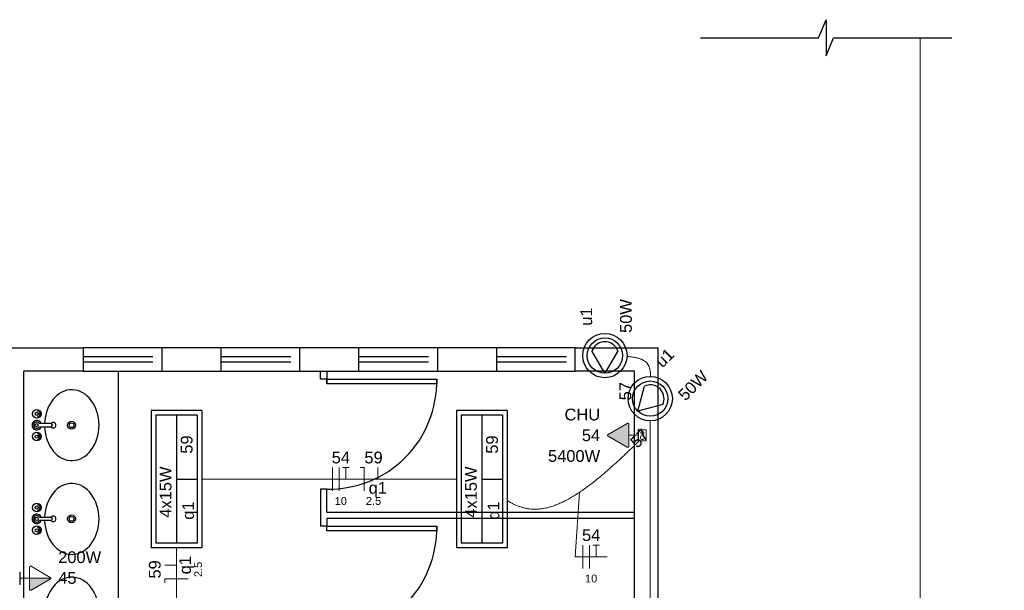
# Model space of a CAD drawing. Header units: millimetres. Extents: x -8 to 220, y -114 to 51.
# Tile 66 of 82: x 37.22 to 43.5, y 46.95 to 50.59. Entities that reach past the tile are written whole.
import ezdxf

# ---------------------------------------------------------------- set-up
doc = ezdxf.new("R2010")
doc.units = ezdxf.units.MM
doc.header["$MEASUREMENT"] = 0
doc.linetypes.add('HIDDEN', pattern=[0.9525, 0.635, -0.3175])
for name, color, linetype, lineweight in [('0.1', 1, 'Continuous', 9), ('EL-Condutos', 4, 'Continuous', 5), ('EL-Fios (Fase 2)', 7, 'Continuous', 5), ('EL-Fios (Fase 3)', 7, 'Continuous', 5), ('EL-Fios (Neutro)', 7, 'Continuous', 5), ('EL-Fios (Retorno)', 7, 'Continuous', 5), ('EL-Fios (Terra)', 7, 'Continuous', 5), ('EL-Textos fios', 7, 'Continuous', 5), ('EL-Tomadas', 4, 'Continuous', 5), ('IFC-Caixa de passagem-Contorno', 44, 'Continuous', 5), ('Textos', 7, 'Continuous', 5)]:
    doc.layers.add(name, color=color, linetype=linetype, lineweight=lineweight)
for name, color, linetype in [('1', 1, 'Continuous'), ('Arq-parede-alta', 5, 'Continuous'), ('ESQUADRIAS CORTE', 3, 'Continuous'), ('JANELA', 3, 'Continuous'), ('MOBILARIO', 8, 'Continuous'), ('P-SIMBOL', 5, 'Continuous'), ('PROJEÇÃO', 6, 'HIDDEN')]:
    doc.layers.add(name, color=color, linetype=linetype)
doc.styles.add('Arial', font='arial.ttf')

msp = doc.modelspace()

# ---------------------------------------------------------------- hatches: boundary and pattern name
at = {"layer": 'EL-Tomadas', "linetype": 'Continuous'}
for points in [[(41.0937, 47.8632), (40.9711, 47.934), (40.9698, 47.935), (40.9695, 47.9354), (40.9689, 47.9362), (40.9683, 47.9376), (40.9681, 47.9391), (40.9681, 47.9402), (40.9685, 47.9416), (40.969, 47.9425), (40.9697, 47.9434), (40.9701, 47.9437), (40.9707, 47.9442), (40.9712, 47.9445), (41.0938, 48.0153), (41.0956, 48.016), (41.0972, 48.016), (41.099, 48.0156), (41.1003, 48.0149), (41.1015, 48.0137), (41.1024, 48.0122), (41.1027, 48.0106), (41.1027, 47.8684), (41.1026, 47.8672), (41.1021, 47.8659), (41.1016, 47.8649), (41.1007, 47.8639), (41.0997, 47.8632), (41.0984, 47.8627), (41.0968, 47.8624), (41.0952, 47.8626), (41.0939, 47.8631), (41.0937, 47.8632)], [(37.2869, 47.0285), (37.4215, 47.0285), (37.4214, 47.0273), (37.4209, 47.0258), (37.4201, 47.0247), (37.4192, 47.0238), (37.4184, 47.0232), (37.2946, 46.952), (37.2933, 46.9517), (37.2919, 46.9518), (37.2905, 46.9522), (37.2894, 46.9528), (37.288, 46.9541), (37.2871, 46.9558), (37.2869, 46.9571), (37.2869, 47.0285)]]:
    msp.add_hatch(color=256, dxfattribs=at).paths.add_polyline_path(points)

# ---------------------------------------------------------------- linework, layer by layer
at = {"layer": '0.1', "color": 8}
msp.add_lwpolyline([(42.9598, 50.4719), (42.9598, 36.4967), (35.9598, 36.4967), (35.9598, 34.6967), (59.8898, 34.6967), (59.8896, 21.4966), (39.5098, 21.4966)], dxfattribs=at)
at = {"layer": '1', "color": 8}
for points in [[(41.5598, 50.4719), (42.3122, 50.4719), (42.3598, 50.587), (42.3598, 50.4719), (42.3598, 50.3567), (42.4074, 50.4719), (43.1598, 50.4719)], [(37.8498, 48.3468), (37.8498, 46.4934), (37.2498, 46.4934)]]:
    msp.add_lwpolyline(points, dxfattribs=at)
for centre in [(39.1948, 48.2817), (39.1948, 47.3451)]:
    msp.add_arc(centre, 0.6852, 268.74641, 1.25445, dxfattribs=at)
at = {"layer": 'Arq-parede-alta', "color": 8, "ltscale": 0.03}
for points in [[(37.0998, 48.3469), (36.7218, 48.3469), (36.7218, 48.4969), (37.6278, 48.4969), (37.6278, 48.3469), (37.2498, 48.3469)], [(40.7618, 48.3469), (40.7618, 48.4969), (41.2898, 48.4969)], [(41.2898, 43.9468), (41.2898, 48.4969)], [(37.331, 45.5968), (37.2498, 45.5968), (37.2498, 48.3469)], [(41.1398, 45.5968), (41.1398, 48.3468), (40.7618, 48.3468)]]:
    msp.add_lwpolyline(points, dxfattribs=at)
for points in [[(38.506, 48.497), (38.128, 48.497), (38.128, 48.347), (38.506, 48.347)], [(39.384, 48.497), (39.006, 48.497), (39.006, 48.347), (39.384, 48.347)], [(40.262, 48.497), (39.884, 48.497), (39.884, 48.347), (40.262, 48.347)]]:
    msp.add_lwpolyline(points, close=True, dxfattribs=at)
at = {"layer": 'EL-Condutos', "linetype": 'Continuous'}
for points in [[(41.0923, 48.442), (41.1045, 48.4408), (41.1161, 48.4394), (41.127, 48.4379), (41.1372, 48.4361), (41.1469, 48.4342), (41.156, 48.4321), (41.1644, 48.4299), (41.1724, 48.4274), (41.1797, 48.4248), (41.1866, 48.4219), (41.193, 48.4188), (41.1988, 48.4155), (41.2042, 48.412), (41.2092, 48.4083), (41.2137, 48.4043), (41.2178, 48.4002), (41.2215, 48.3957), (41.2249, 48.391), (41.2278, 48.3861), (41.2305, 48.3809), (41.2328, 48.3755), (41.2348, 48.3697), (41.2365, 48.3638), (41.238, 48.3575), (41.2392, 48.3509), (41.2402, 48.3441), (41.241, 48.3369), (41.2416, 48.3295), (41.242, 48.3218), (41.2423, 48.3137)], [(41.2398, 44.2503), (41.2398, 44.4293), (41.2398, 44.5974), (41.2398, 44.7553), (41.2398, 44.9038), (41.2398, 45.0437), (41.2398, 45.1759), (41.2398, 45.3009), (41.2398, 45.4197), (41.2398, 45.5331), (41.2398, 45.6417), (41.2398, 45.7465), (41.2398, 45.8481), (41.2398, 45.9474), (41.2398, 46.0451), (41.2398, 46.142), (41.2398, 46.2389), (41.2398, 46.3366), (41.2398, 46.4359), (41.2398, 46.5375), (41.2398, 46.6422), (41.2398, 46.7509), (41.2398, 46.8642), (41.2398, 46.9831), (41.2398, 47.1081), (41.2398, 47.2402), (41.2398, 47.3802), (41.2398, 47.5287), (41.2398, 47.6866), (41.2398, 47.8547), (41.2398, 48.0337)], [(41.1653, 47.8998), (41.1223, 47.8578), (41.0809, 47.8182), (41.041, 47.7809), (41.0025, 47.7459), (40.9654, 47.7132), (40.9295, 47.6827), (40.895, 47.6545), (40.8616, 47.6284), (40.8294, 47.6044), (40.7984, 47.5825), (40.7683, 47.5626), (40.7393, 47.5448), (40.7112, 47.5289), (40.684, 47.515), (40.6577, 47.5029), (40.6321, 47.4927), (40.6073, 47.4844), (40.5832, 47.4778), (40.5597, 47.4729), (40.5369, 47.4698), (40.5145, 47.4683), (40.4926, 47.4685), (40.4712, 47.4702), (40.4501, 47.4735), (40.4293, 47.4783), (40.4089, 47.4846), (40.3886, 47.4923), (40.3685, 47.5014), (40.3485, 47.5119), (40.3286, 47.5237)], [(40.0052, 47.6593), (39.9311, 47.6593), (39.8611, 47.6593), (39.795, 47.6593), (39.7325, 47.6593), (39.6732, 47.6593), (39.6169, 47.6593), (39.5633, 47.6593), (39.512, 47.6593), (39.4629, 47.6593), (39.4155, 47.6593), (39.3696, 47.6593), (39.3248, 47.6593), (39.281, 47.6593), (39.2377, 47.6593), (39.1948, 47.6593), (39.1518, 47.6593), (39.1086, 47.6593), (39.0648, 47.6593), (39.02, 47.6593), (38.9741, 47.6593), (38.9267, 47.6593), (38.8775, 47.6593), (38.8263, 47.6593), (38.7727, 47.6593), (38.7164, 47.6593), (38.6571, 47.6593), (38.5945, 47.6593), (38.5284, 47.6593), (38.4585, 47.6593), (38.3844, 47.6593)], [(38.2223, 47.223), (38.2223, 47.2043), (38.2223, 47.186), (38.2223, 47.1681), (38.2223, 47.1505), (38.2223, 47.1332), (38.2223, 47.1163), (38.2223, 47.0996), (38.2223, 47.0831), (38.2223, 47.0668), (38.2223, 47.0507), (38.2223, 47.0348), (38.2223, 47.0189), (38.2223, 47.0032), (38.2223, 46.9875), (38.2223, 46.9718), (38.2223, 46.9561), (38.2223, 46.9404), (38.2223, 46.9247), (38.2223, 46.9089), (38.2223, 46.8929), (38.2223, 46.8768), (38.2223, 46.8605), (38.2223, 46.8441), (38.2223, 46.8274), (38.2223, 46.8104), (38.2223, 46.7931), (38.2223, 46.7756), (38.2223, 46.7576), (38.2223, 46.7394), (38.2223, 46.7207)]]:
    msp.add_spline(points, degree=3, dxfattribs=at)
at = {"layer": 'EL-Fios (Fase 2)'}
for p, q in [((39.2162, 47.5843), (39.2162, 47.7343)), ((40.8107, 47.09), (40.8107, 47.24))]:
    msp.add_line(p, q, dxfattribs=at)
at = {"layer": 'EL-Fios (Fase 3)'}
for p, q in [((39.2591, 47.5843), (39.2591, 47.7343)), ((40.8535, 47.09), (40.8535, 47.24))]:
    msp.add_line(p, q, dxfattribs=at)
at = {"layer": 'EL-Fios (Neutro)'}
for p, q in [((39.3921, 47.7343), (39.4171, 47.7343)), ((39.4171, 47.5843), (39.4171, 47.7343)), ((38.2973, 47.0243), (38.1473, 47.0243)), ((38.1473, 46.9993), (38.1473, 47.0243))]:
    msp.add_line(p, q, dxfattribs=at)
at = {"layer": 'EL-Fios (Retorno)'}
for p, q in [((39.5046, 47.6593), (39.5046, 47.7343)), ((38.2223, 47.1118), (38.1473, 47.1118))]:
    msp.add_line(p, q, dxfattribs=at)
at = {"layer": 'EL-Fios (Terra)'}
for points in [[(39.3019, 47.6593), (39.3019, 47.7343), (39.2819, 47.7343), (39.3219, 47.7343)], [(40.8964, 47.165), (40.8964, 47.24), (40.8764, 47.24), (40.9164, 47.24)]]:
    msp.add_lwpolyline(points, dxfattribs=at)
at = {"layer": 'EL-Textos fios'}
for p, q in [((40.7893, 47.5763), (40.7624, 47.165)), ((40.7624, 47.165), (40.9647, 47.165))]:
    msp.add_line(p, q, dxfattribs=at)
at = {"layer": 'EL-Tomadas'}
for p, q in [((40.9711, 47.9444), (41.0938, 48.0153)), ((41.1028, 48.0101), (41.1027, 47.8684)), ((41.0937, 47.8632), (40.9711, 47.934)), ((41.1027, 47.9392), (41.163, 47.9392)), ((37.2868, 46.9577), (37.2869, 47.0993)), ((37.2959, 47.1045), (37.4185, 47.0337)), ((37.2869, 47.0285), (37.2266, 47.0285)), ((37.2869, 47.0285), (37.4215, 47.0285)), ((37.4185, 47.0233), (37.2958, 46.9525))]:
    msp.add_line(p, q, dxfattribs=at)
for points in [[(41.1028, 48.0101), (41.1027, 48.0108), (41.1026, 48.0114), (41.1024, 48.0121), (41.1021, 48.0128), (41.1018, 48.0134), (41.1014, 48.0139), (41.1009, 48.0144), (41.1003, 48.0149), (41.0998, 48.0153), (41.0991, 48.0156), (41.0985, 48.0158), (41.0978, 48.016), (41.0971, 48.0161), (41.0964, 48.0161), (41.0957, 48.016), (41.095, 48.0158), (41.0944, 48.0156), (41.0938, 48.0153)], [(40.9711, 47.9444), (40.9705, 47.944), (40.9699, 47.9436), (40.9695, 47.9431), (40.9691, 47.9425), (40.9687, 47.9419), (40.9684, 47.9413), (40.9682, 47.9406), (40.9681, 47.9399), (40.9681, 47.9392), (40.9681, 47.9385), (40.9682, 47.9378), (40.9684, 47.9372), (40.9687, 47.9365), (40.9691, 47.9359), (40.9695, 47.9354), (40.9699, 47.9349), (40.9705, 47.9344), (40.9711, 47.934)], [(41.0937, 47.8632), (41.0943, 47.8629), (41.095, 47.8627), (41.0956, 47.8625), (41.0963, 47.8624), (41.097, 47.8624), (41.0977, 47.8625), (41.0984, 47.8627), (41.0991, 47.8629), (41.0997, 47.8632), (41.1003, 47.8636), (41.1008, 47.8641), (41.1013, 47.8646), (41.1017, 47.8651), (41.1021, 47.8657), (41.1023, 47.8664), (41.1025, 47.8671), (41.1026, 47.8677), (41.1027, 47.8684)], [(37.2959, 47.1045), (37.2953, 47.1048), (37.2946, 47.1051), (37.2939, 47.1052), (37.2932, 47.1053), (37.2926, 47.1053), (37.2919, 47.1052), (37.2912, 47.1051), (37.2905, 47.1048), (37.2899, 47.1045), (37.2893, 47.1041), (37.2888, 47.1037), (37.2883, 47.1032), (37.2879, 47.1026), (37.2875, 47.102), (37.2873, 47.1014), (37.2871, 47.1007), (37.2869, 47.1), (37.2869, 47.0993)], [(37.4185, 47.0233), (37.4191, 47.0237), (37.4196, 47.0242), (37.4201, 47.0247), (37.4205, 47.0252), (37.4209, 47.0258), (37.4212, 47.0265), (37.4214, 47.0271), (37.4215, 47.0278), (37.4215, 47.0285), (37.4215, 47.0292), (37.4214, 47.0299), (37.4212, 47.0306), (37.4209, 47.0312), (37.4205, 47.0318), (37.4201, 47.0324), (37.4196, 47.0329), (37.4191, 47.0333), (37.4185, 47.0337)], [(37.2868, 46.9577), (37.2869, 46.957), (37.287, 46.9563), (37.2872, 46.9556), (37.2875, 46.955), (37.2878, 46.9544), (37.2882, 46.9538), (37.2887, 46.9533), (37.2892, 46.9529), (37.2898, 46.9525), (37.2905, 46.9522), (37.2911, 46.9519), (37.2918, 46.9518), (37.2925, 46.9517), (37.2932, 46.9517), (37.2939, 46.9518), (37.2946, 46.9519), (37.2952, 46.9522), (37.2958, 46.9525)]]:
    msp.add_lwpolyline(points, dxfattribs=at)
at = {"layer": 'ESQUADRIAS CORTE', "color": 8}
for p, q in [((38.128, 48.497), (37.628, 48.497)), ((39.006, 48.497), (38.506, 48.497)), ((39.884, 48.497), (39.384, 48.497)), ((40.762, 48.4971), (40.262, 48.4971)), ((37.628, 48.347), (38.128, 48.347)), ((38.506, 48.347), (39.006, 48.347)), ((39.384, 48.347), (39.884, 48.347)), ((40.262, 48.3471), (40.762, 48.3471)), ((41.1398, 47.4101), (39.1798, 47.4101)), ((39.1798, 47.4101), (39.1798, 47.3601))]:
    msp.add_line(p, q, dxfattribs=at)
for points in [[(39.1798, 48.3468), (39.1798, 48.2667)], [(39.1798, 47.5967), (39.1398, 47.5967), (39.1398, 47.3601)], [(39.1798, 47.4501), (41.1398, 47.4501)]]:
    msp.add_lwpolyline(points, dxfattribs=at)
for points in [[(39.1798, 48.2967), (39.8798, 48.2967), (39.8798, 48.2667), (39.1798, 48.2667)], [(39.1798, 47.3601), (39.8798, 47.3601), (39.8798, 47.3301), (39.1798, 47.3301)]]:
    msp.add_lwpolyline(points, close=True, dxfattribs=at)
at = {"layer": 'IFC-Caixa de passagem-Contorno'}
for p, q in [((41.163, 47.9782), (41.163, 47.9002)), ((41.163, 47.9782), (41.166, 47.9782)), ((41.166, 47.9782), (41.166, 47.9002)), ((41.166, 47.9742), (41.2135, 47.9742)), ((41.2135, 47.9742), (41.2135, 47.9042)), ((41.163, 47.9002), (41.166, 47.9002)), ((41.166, 47.9042), (41.2135, 47.9042)), ((37.2236, 46.9895), (37.2236, 47.0675)), ((37.2266, 47.0675), (37.2236, 47.0675)), ((37.2266, 46.9895), (37.2266, 47.0675)), ((37.2266, 46.9895), (37.2236, 46.9895))]:
    msp.add_line(p, q, dxfattribs=at)
for centre, radius in [((41.1898, 47.9242), 0.0125), ((41.1898, 47.9542), 0.00995)]:
    msp.add_circle(centre, radius, dxfattribs=at)
at = {"layer": 'JANELA', "color": 8}
for p, q in [((39.1398, 48.2967), (39.1398, 48.3468)), ((39.1798, 48.2967), (39.1398, 48.2967)), ((39.1798, 47.4501), (39.1798, 47.5967)), ((39.1798, 47.3601), (39.1398, 47.3601))]:
    msp.add_line(p, q, dxfattribs=at)
at = {"layer": 'MOBILARIO', "color": 1, "linetype": 'Continuous'}
for p, q in [((37.3416, 48.0785), (37.3471, 48.0785)), ((37.3416, 48.0785), (37.3471, 48.0785)), ((37.3417, 48.0735), (37.3471, 48.0735)), ((37.3417, 48.0735), (37.3471, 48.0735)), ((37.4221, 48.0135), (37.3493, 48.0135)), ((37.4221, 48.0135), (37.3493, 48.0135)), ((37.3493, 47.9935), (37.4221, 47.9935)), ((37.3493, 47.9935), (37.4221, 47.9935)), ((37.3416, 47.9335), (37.3471, 47.9335)), ((37.3416, 47.9335), (37.3471, 47.9335)), ((37.3417, 47.9285), (37.3471, 47.9285)), ((37.3417, 47.9285), (37.3471, 47.9285)), ((37.3416, 47.4766), (37.3471, 47.4766)), ((37.3416, 47.4766), (37.3471, 47.4766)), ((37.3417, 47.4816), (37.3471, 47.4816)), ((37.3417, 47.4816), (37.3471, 47.4816)), ((37.3493, 47.4166), (37.4221, 47.4166)), ((37.3493, 47.4166), (37.4221, 47.4166)), ((37.4221, 47.3966), (37.3493, 47.3966)), ((37.4221, 47.3966), (37.3493, 47.3966)), ((37.3416, 47.3316), (37.3471, 47.3316)), ((37.3416, 47.3316), (37.3471, 47.3316)), ((37.3417, 47.3366), (37.3471, 47.3366)), ((37.3417, 47.3366), (37.3471, 47.3366))]:
    msp.add_line(p, q, dxfattribs=at)
for centre, radius in [((37.3321, 48.076), 0.0275), ((37.3321, 48.076), 0.0275), ((37.3321, 48.076), 0.01), ((37.3321, 48.076), 0.01), ((37.3521, 48.076), 0.00559), ((37.3521, 48.076), 0.00559), ((37.3321, 48.0035), 0.01), ((37.3321, 48.0035), 0.01), ((37.5538, 48.0033), 0.025), ((37.5538, 48.0033), 0.015), ((37.3321, 47.931), 0.0275), ((37.3321, 47.931), 0.0275), ((37.3321, 47.931), 0.01), ((37.3321, 47.931), 0.01), ((37.3521, 47.931), 0.00559), ((37.3521, 47.931), 0.00559), ((37.3321, 47.4791), 0.0275), ((37.3321, 47.4791), 0.0275), ((37.3321, 47.4791), 0.01), ((37.3321, 47.4791), 0.01), ((37.3521, 47.4791), 0.00559), ((37.3521, 47.4791), 0.00559), ((37.3321, 47.4066), 0.01), ((37.3321, 47.4066), 0.01), ((37.5538, 47.4068), 0.025), ((37.5538, 47.4068), 0.015), ((37.3321, 47.3341), 0.0275), ((37.3321, 47.3341), 0.0275), ((37.3321, 47.3341), 0.01), ((37.3321, 47.3341), 0.01), ((37.3521, 47.3341), 0.00559), ((37.3521, 47.3341), 0.00559)]:
    msp.add_circle(centre, radius, dxfattribs=at)
for centre, radius, start, end in [((37.3321, 48.076), 0.02, 15.2407, 74.2093), ((37.3321, 48.076), 0.02, 15.2407, 74.2093), ((37.3321, 48.076), 0.02, 286.4413, 344.0789), ((37.3321, 48.076), 0.02, 286.4413, 344.0789), ((37.3321, 48.0035), 0.03, 19.6514, 340.3603), ((37.3321, 48.0035), 0.03, 19.6514, 340.3603), ((37.3321, 48.0035), 0.02, 30.3431, 329.7554), ((37.3321, 48.0035), 0.02, 30.3431, 329.7554), ((37.4221, 48.0035), 0.01, 270, 90), ((37.4221, 48.0035), 0.01, 270, 90), ((37.4367, 48.0032), 0.0175, 213.86539, 144.20329), ((37.4367, 48.0032), 0.0175, 213.86539, 144.20329), ((37.3321, 47.931), 0.02, 16.12, 74.0884), ((37.3321, 47.931), 0.02, 16.12, 74.0884), ((37.3321, 47.931), 0.02, 286.2342, 343.9047), ((37.3321, 47.931), 0.02, 286.2342, 343.9047), ((37.3321, 47.4791), 0.02, 16.0953, 73.7658), ((37.3321, 47.4791), 0.02, 16.0953, 73.7658), ((37.3321, 47.4066), 0.03, 19.6397, 340.3486), ((37.3321, 47.4066), 0.03, 19.6397, 340.3486), ((37.3321, 47.4066), 0.02, 30.2446, 329.6569), ((37.3321, 47.4066), 0.02, 30.2446, 329.6569), ((37.3321, 47.4791), 0.02, 285.9116, 343.88), ((37.3321, 47.4791), 0.02, 285.9116, 343.88), ((37.4221, 47.4066), 0.01, 270, 90), ((37.4221, 47.4066), 0.01, 270, 90), ((37.4367, 47.4068), 0.0175, 215.79671, 146.13461), ((37.4367, 47.4068), 0.0175, 215.79671, 146.13461), ((37.3321, 47.3341), 0.02, 15.9211, 73.5587), ((37.3321, 47.3341), 0.02, 15.9211, 73.5587), ((37.3321, 47.3341), 0.02, 285.7907, 344.7593), ((37.3321, 47.3341), 0.02, 285.7907, 344.7593)]:
    msp.add_arc(centre, radius, start, end, dxfattribs=at)
at = {"layer": 'MOBILARIO', "linetype": 'Continuous'}
for centre, major_axis, start_param, end_param in [((37.5554, 48.0037), (0, 0.2257), 1.616237, 7.810769), ((37.5554, 47.4063), (0, -0.2257), 4.755602, 10.950133), ((37.5554, 46.8098), (0, -0.2257), 4.755602, 10.950133)]:
    msp.add_ellipse(centre, major_axis=major_axis, ratio=0.76869, start_param=start_param, end_param=end_param, dxfattribs=at)
at = {"layer": 'P-SIMBOL'}
for p, q in [((40.9511, 48.3344), (40.8681, 48.4774)), ((41.0336, 48.4774), (40.9511, 48.3344)), ((41.1602, 48.093), (41.2027, 48.2529)), ((41.3197, 48.1358), (41.1602, 48.093)), ((38.3835, 48.0961), (38.061, 48.0961)), ((38.061, 48.0961), (38.061, 47.2226)), ((38.3548, 48.0674), (38.0898, 48.0674)), ((38.0898, 48.0674), (38.0898, 47.2513)), ((38.2223, 48.0674), (38.2223, 47.2513)), ((38.3548, 48.0674), (38.3548, 47.2513)), ((38.3835, 48.0961), (38.3835, 47.2226)), ((40.3285, 48.0961), (40.006, 48.0961)), ((40.006, 48.0961), (40.006, 47.2226)), ((40.2998, 48.0674), (40.0348, 48.0674)), ((40.0348, 48.0674), (40.0348, 47.2513)), ((40.1673, 48.0674), (40.1673, 47.2513)), ((40.2998, 48.0674), (40.2998, 47.2513)), ((40.3285, 48.0961), (40.3285, 47.2226)), ((38.2223, 47.6593), (38.3548, 47.6593)), ((40.1673, 47.6593), (40.2998, 47.6593)), ((38.3548, 47.2513), (38.0898, 47.2513)), ((40.2998, 47.2513), (40.0348, 47.2513)), ((38.3835, 47.2226), (38.061, 47.2226)), ((40.3285, 47.2226), (40.006, 47.2226))]:
    msp.add_line(p, q, dxfattribs=at)
for points in [[(41.0337, 48.4774), (41.0288, 48.4883), (41.0225, 48.4984), (41.0149, 48.5075), (41.0061, 48.5156), (40.9964, 48.5224), (40.9858, 48.5278), (40.9746, 48.5317), (40.9629, 48.5341), (40.9511, 48.5349), (40.9392, 48.5341), (40.9275, 48.5317), (40.9163, 48.5278), (40.9057, 48.5224), (40.896, 48.5156), (40.8872, 48.5075), (40.8796, 48.4984), (40.8733, 48.4883), (40.8684, 48.4774)], [(41.3198, 48.1358), (41.3241, 48.1469), (41.3267, 48.1585), (41.3279, 48.1704), (41.3274, 48.1822), (41.3253, 48.1939), (41.3216, 48.2053), (41.3165, 48.216), (41.3099, 48.2259), (41.3021, 48.2349), (41.2931, 48.2427), (41.2832, 48.2493), (41.2725, 48.2544), (41.2611, 48.2581), (41.2494, 48.2602), (41.2376, 48.2607), (41.2257, 48.2595), (41.2141, 48.2569), (41.203, 48.2526)]]:
    msp.add_lwpolyline(points, dxfattribs=at)
for centre, radius in [((40.9511, 48.4469), 0.1412), ((40.9511, 48.4469), 0.1125), ((41.2398, 48.1726), 0.1412), ((41.2398, 48.1726), 0.1125)]:
    msp.add_circle(centre, radius, dxfattribs=at)
at = {"layer": 'PROJEÇÃO', "color": 8, "ltscale": 0.7}
for p, q in [((37.628, 48.442), (38.128, 48.442)), ((38.506, 48.442), (39.006, 48.442)), ((39.384, 48.442), (39.884, 48.442)), ((40.262, 48.4421), (40.762, 48.4421)), ((37.628, 48.407), (38.128, 48.407)), ((38.506, 48.407), (39.006, 48.407)), ((39.384, 48.407), (39.884, 48.407)), ((40.262, 48.4071), (40.762, 48.4071))]:
    msp.add_line(p, q, dxfattribs=at)

# ---------------------------------------------------------------- texts
at = {"layer": 'EL-Textos fios', "attachment_point": 8, "line_spacing_factor": 0.6, "style": 'Arial'}
for s, insert, char_height, width in [('54', (39.2691, 47.7591), 0.075, 0.233003), ('59', (39.4775, 47.7591), 0.075, 0.233003), ('q1', (39.5046, 47.5446), 0.075, 0.233003), ('10', (39.2691, 47.4953), 0.05, 0.155335), ('2.5', (39.4775, 47.4953), 0.05, 0.194131), ('54', (40.8635, 47.2647), 0.075, 0.233003), ('10', (40.8635, 47.001), 0.05, 0.155335)]:
    msp.add_mtext(s, dxfattribs=dict(at, insert=insert, char_height=char_height, width=width))
at = {"layer": 'EL-Textos fios', "attachment_point": 8, "rotation": 90.00021, "line_spacing_factor": 0.6, "style": 'Arial'}
for s, insert, char_height, width in [('q1', (38.337, 47.1118), 0.075, 0.233003), ('59', (38.1225, 47.0847), 0.075, 0.233003), ('2.5', (38.3863, 47.0847), 0.05, 0.194131)]:
    msp.add_mtext(s, dxfattribs=dict(at, insert=insert, char_height=char_height, width=width))
at = {"layer": 'Textos', "char_height": 0.075, "line_spacing_factor": 0.6, "style": 'Arial'}
for s, insert, width, attachment_point, rotation in [('50W', (41.1234, 48.6989), 0.430793, 8, 90.00021), ('u1', (40.8709, 48.6956), 0.233003, 8, 90.00021), ('u1', (41.3589, 48.4052), 0.233003, 8, 45.00011), ('50W', (41.5399, 48.229), 0.430793, 8, 45.00011), ('57', (41.1201, 48.2201), 0.233003, 8, 90.00021), ('57', (41.199, 47.8927), 0.233003, 8, 45.00011), ('59', (38.3258, 47.9384), 0.233003, 9, 90.00021), ('59', (40.2708, 47.9384), 0.233003, 9, 90.00021), ('4x15W', (38.1912, 47.7402), 0.652134, 9, 90.00021), ('4x15W', (40.1362, 47.7402), 0.652134, 9, 90.00021), ('q1', (38.3564, 47.5176), 0.233003, 9, 90.00021), ('q1', (40.3014, 47.5176), 0.233003, 9, 90.00021)]:
    msp.add_mtext(s, dxfattribs=dict(at, insert=insert, width=width, attachment_point=attachment_point, rotation=rotation))
for s, insert, width, attachment_point in [('CHU', (40.9208, 48.0328), 0.454116, 9), ('54', (40.9208, 47.9008), 0.233003, 9), ('5400W', (40.9208, 47.7688), 0.663796, 9), ('200W', (37.4688, 47.124), 0.547294, 7), ('45', (37.4688, 46.9919), 0.233003, 7)]:
    msp.add_mtext(s, dxfattribs=dict(at, insert=insert, width=width, attachment_point=attachment_point))

doc.saveas('drawing.dxf')
